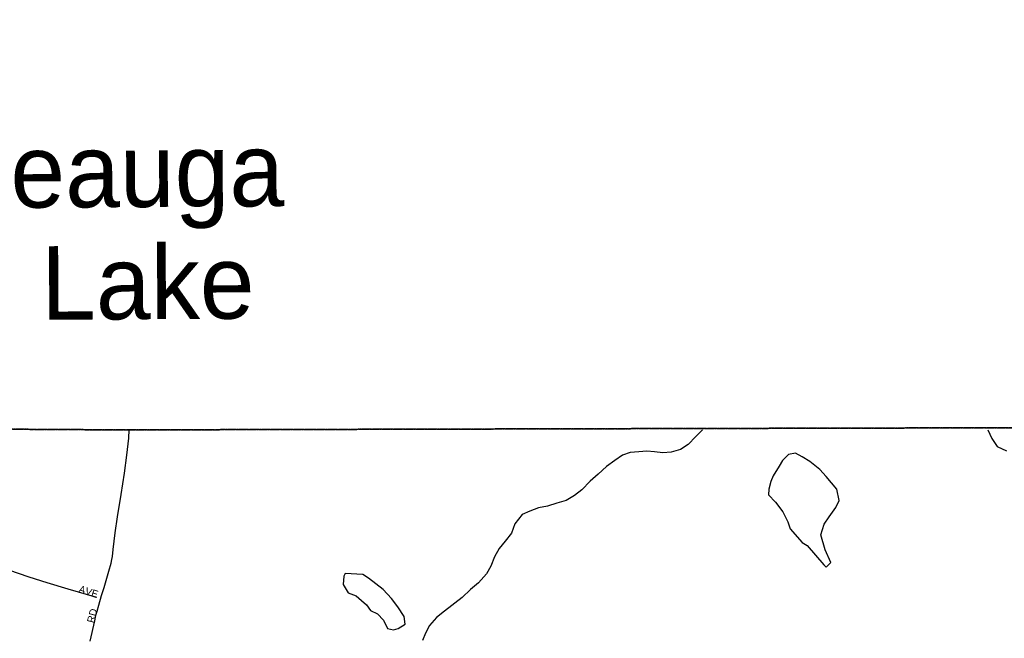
# Model space of a CAD drawing. Header units: feet. Extents: x 2113747 to 2516209, y 960708 to 1356798.
# Tile 188 of 253: x 2278735 to 2285427, y 1220149 to 1224357. Entities that reach past the tile are written whole.
import ezdxf

# ---------------------------------------------------------------- set-up
doc = ezdxf.new("R2010")
doc.units = ezdxf.units.FT
doc.header["$LTSCALE"] = 50
doc.header["$MEASUREMENT"] = 0
doc.linetypes.add('OhDOT_USTN3', pattern=[0.22, 0.165, -0.055])
for name, color, linetype in [('0_Xref', 7, 'Continuous'), ('GM_X_Adjacent_County', 251, 'OhDOT_USTN3'), ('GM_X_City_Street', 251, 'Continuous'), ('GM_X_City_Street_Text', 251, 'Continuous'), ('GM_X_County', 251, 'OhDOT_USTN3'), ('GM_X_Minor_Lake', 5, 'Continuous'), ('GM_X_Minor_Lake_Text', 5, 'Continuous'), ('GM_X_Minor_River', 5, 'Continuous')]:
    doc.layers.add(name, color=color, linetype=linetype)
doc.styles.add('Styledgn030', font='dgn030.shx')
doc.styles.add('Styledgn031', font='dgn031.shx')

# ---------------------------------------------------------------- blocks, each defined once
blk = doc.blocks.new('POR')
at = {"layer": 'GM_X_Adjacent_County', "flags": 128}
blk.add_lwpolyline([(2351052.5, 1329594.3), (2350879.1, 1334708.4), (2350791.8, 1338454.2), (2350667.8, 1343781.6), (2350609.9, 1346276.9), (2350531.6, 1349651.6), (2350399.1, 1355339.2), (2350380, 1356156), (2355988.4, 1356270.2), (2362156, 1356413.1), (2364414.3, 1356332.7), (2367820.1, 1356543.6), (2373682.9, 1356692.3), (2373928.7, 1356687.9), (2374041.5, 1356698.2), (2374297, 1356706.3), (2374557, 1356715.1), (2374611, 1356721.1), (2377535.4, 1356797.8), (2377673.8, 1350903.2), (2377693.2, 1350174.6), (2377734.5, 1349029.3), (2377727.5, 1347899.2), (2377724.6, 1347726), (2377787.3, 1343505.5), (2377836.3, 1339122.8), (2378017.4, 1330260.5), (2378022.7, 1327034.1), (2378032.6, 1326390.9), (2378043.3, 1325696), (2378196.6, 1317523.5), (2378303.2, 1312082.8), (2378402.5, 1304572.8), (2378433.9, 1301943.8), (2378438, 1301598.6), (2378501, 1296323.2), (2378560.7, 1291324.1), (2378588.4, 1289003.8), (2378621.3, 1286247.6), (2378649.3, 1283902.5), (2378675.8, 1281682.1), (2378707.4, 1279034.4), (2378754.1, 1276289.5), (2378873.1, 1270911), (2378865.7, 1269735), (2378972.5, 1263470.8), (2379227.7, 1251499.9), (2379253.5, 1249553.4), (2379295.5, 1246319.3), (2379403.9, 1237932.7), (2379428.2, 1236057.6), (2379497.9, 1231510.1), (2379604.8, 1226363.7), (2379690, 1223029.2), (2374472.3, 1222923.6), (2372194.3, 1222881.1), (2369644.5, 1222836), (2365829.3, 1222755.4), (2364179.8, 1222723), (2358764.2, 1222567.9), (2356857.8, 1222526.2), (2353397.3, 1222450.6), (2350843.4, 1222394.8), (2349299.7, 1222361.1), (2344323.7, 1222288.3), (2343737.4, 1222286.4), (2341238.8, 1222244.5), (2338510.3, 1222201), (2335681.5, 1222157.3), (2333341.1, 1222132.7), (2327982.2, 1222075.8), (2326583.9, 1222060.9), (2319071, 1221920.3), (2315599.9, 1221874.5), (2313088.3, 1221841.3), (2308425.8, 1221766), (2303374.4, 1221676), (2299175.1, 1221608.8), (2298613, 1221604.6), (2295595.2, 1221590.6), (2294723.8, 1221588), (2291838.4, 1221591.7), (2289132.5, 1221589), (2288155.2, 1221588), (2287633.6, 1221586.7), (2287284, 1221585.8), (2279435.7, 1221566.7), (2276583.5, 1221584), (2274225.6, 1221624.2), (2272941.3, 1221646.2), (2272891.5, 1224957.7), (2272866, 1226650.3), (2272826.2, 1229297.2), (2272742.1, 1235619.2), (2272725.8, 1236334.6), (2272653.5, 1239711.7), (2272622.2, 1242714.8), (2272607.8, 1245574.1), (2272603.3, 1246465.6), (2272594.1, 1248304.9), (2272591.8, 1248752.1), (2272589.8, 1249140.8), (2272588.9, 1249331.4), (2273861.5, 1249361.7), (2276805.2, 1249431.7), (2277390.2, 1249445.5), (2277328.3, 1250381.2), (2277211.3, 1252109.8), (2277170.8, 1252706.6), (2276903, 1256950), (2274507, 1256901.5), (2272766.9, 1256889.2), (2272603.7, 1256897.8), (2272556.6, 1259612.4), (2272556.4, 1260536.4), (2272556.2, 1262102.7), (2272568.8, 1262895.6), (2272555.1, 1264929.6), (2272507.4, 1273182.6), (2272470.7, 1276565.2), (2272464.6, 1277200.3), (2272454.7, 1278616.8), (2272446.2, 1280038.1), (2272427.7, 1282834.5), (2272420.1, 1284104.8), (2272413, 1285151), (2272362.1, 1289611.1), (2272348, 1290511.1), (2272339.7, 1292585.1), (2272240, 1297398.1), (2272202.6, 1299771.4), (2272161.3, 1302391.8), (2279882.8, 1302541.4), (2283686.9, 1302615), (2294074.8, 1302762.8), (2295567.7, 1302772.2), (2298199.1, 1302788), (2298196.1, 1305189), (2298195.7, 1305528.8), (2298187.8, 1311966.2), (2298187.3, 1312321.1), (2298208.4, 1319400), (2298174.4, 1322861.7), (2298176.6, 1328361.7), (2298176.7, 1328633.1), (2299093.6, 1328650.4), (2302357.9, 1328712.2), (2307027.1, 1328845.7), (2308135.9, 1328856.6), (2310411.9, 1328864.9), (2312316.3, 1328940.5), (2312728.4, 1328942.6), (2313244.1, 1328952.5), (2315940.4, 1328993.4), (2319295.6, 1329027.2), (2324554.6, 1329126.7), (2326470.8, 1329162.2), (2329806.3, 1329194.6), (2329825.1, 1329214.1), (2329835.2, 1329220.5), (2329850.9, 1329223.6), (2329868.7, 1329224.6), (2330942.3, 1329244.3), (2332564.1, 1329274.2), (2338225.3, 1329378.8), (2338796.5, 1329389.3), (2339340.5, 1329399.4), (2340796.8, 1329426.3), (2342860.8, 1329464.5), (2347906.3, 1329546.2), (2351052.5, 1329594.3)], dxfattribs=at)
at = {"layer": 'GM_X_City_Street', "flags": 128}
for points in [[(2279212.8, 1220128.9), (2279245.4, 1220269.1), (2279250.7, 1220294), (2279254.9, 1220312.4), (2279260.8, 1220334.7), (2279273.8, 1220375.6), (2279291.6, 1220440.2), (2279309.1, 1220494.8), (2279341, 1220604.9), (2279356.7, 1220660.9), (2279361.3, 1220684.3), (2279364.5, 1220706.5), (2279371.1, 1220752.7), (2279384.8, 1220866.7), (2279399.2, 1220976.3), (2279424, 1221126.6), (2279446.3, 1221273), (2279462.3, 1221393.8), (2279476.2, 1221511.2), (2279479.8, 1221567.5)], [(2278173.6, 1220774), (2278175.1, 1220774.5), (2278185.6, 1220776.7), (2278195.9, 1220777.5), (2278208.5, 1220775.7), (2278241.7, 1220764.4), (2278342.7, 1220727), (2278447.6, 1220689.4), (2278539.7, 1220655.4), (2278724.5, 1220591.7), (2278797.8, 1220567.3), (2278918.2, 1220529.5), (2279062.9, 1220486.5), (2279257.5, 1220428.1)]]:
    blk.add_lwpolyline(points, dxfattribs=at)
at = {"layer": 'GM_X_County', "flags": 128}
blk.add_lwpolyline([(2353397.3, 1222450.6), (2356857.8, 1222526.2), (2358764.2, 1222567.9), (2364179.8, 1222723), (2365829.3, 1222755.4), (2369644.5, 1222836), (2372194.3, 1222881.1), (2374472.3, 1222923.6), (2379690, 1223029.2), (2379735.3, 1219825.9), (2379742.5, 1219374.1), (2379833.5, 1216178.2), (2380013.7, 1209139.3), (2380002.9, 1203412.7), (2380022.1, 1202248.7), (2380179.5, 1195355.7), (2380181.1, 1194352.1), (2380358.7, 1187411.8), (2380412.2, 1186569.4), (2380419, 1184192.9), (2380463.4, 1181822.8), (2380682.1, 1170162.6), (2380745.6, 1166807.5), (2380770.9, 1165044.4), (2380823.5, 1161381.7), (2380824.4, 1161039), (2380878.4, 1157551.6), (2380892.1, 1156694), (2381025.8, 1152330.2), (2381034.1, 1152022.9), (2381157.7, 1145149.6), (2381235.2, 1140057.3), (2381268.9, 1137567.7), (2381333.6, 1132856.3), (2381336.2, 1132676.3), (2381342.7, 1132209.7), (2381380.2, 1130882.5), (2381387.9, 1130504.3), (2381408.6, 1129490.6), (2381421.5, 1128859.1), (2381523.9, 1123852.6), (2381544, 1122871.8), (2381624.1, 1118858), (2381679.2, 1116097), (2382044.1, 1104151.5), (2382074.4, 1096083.3), (2382125.5, 1091786.6), (2380307.4, 1091765.7), (2379220.6, 1091753.5), (2378988.2, 1091750.9), (2374063.3, 1091695.8), (2368828.8, 1091636.7), (2365146.5, 1091594.1), (2364291.2, 1091584.2), (2363494.4, 1091575), (2360810.6, 1091544.4), (2360599, 1091542), (2358847.6, 1091522.2), (2355371.4, 1091476.5), (2352195.1, 1091434.8), (2348514, 1091386.5), (2345660.7, 1091348.1), (2342696.5, 1091308), (2341798.6, 1091295.9), (2335156.9, 1091206), (2333215.9, 1091179.6), (2331836.7, 1091160.8), (2328725.2, 1091118.3), (2328614.6, 1091116.8), (2326938, 1091094), (2326731.9, 1091091.2), (2324107.7, 1091055.6), (2318106.7, 1090974.3), (2313863.2, 1090916.7), (2307056.5, 1090902.7), (2301402.5, 1090840.2), (2299895.2, 1090830.9), (2299145.4, 1090827), (2298147.3, 1090820), (2294564.9, 1090799.7), (2294189.7, 1090794.9), (2291695.4, 1090779.5), (2287536.2, 1090732.9), (2283974.2, 1090692.1), (2281183.7, 1090660.2), (2280571.3, 1090645.8), (2279736.9, 1090638.3), (2276110.5, 1090564), (2275964.5, 1090560.6), (2275353.8, 1090543.6), (2275299.8, 1090544.7), (2274067.2, 1090515.4), (2274048.7, 1092052.6), (2274044.9, 1093010.2), (2274018.6, 1094549.4), (2274002.6, 1096381.5), (2273943.7, 1101977.2), (2273922.8, 1103968.8), (2273927.6, 1105260.2), (2273894.8, 1107881.1), (2273890.4, 1108659.3), (2273891.8, 1109492.1), (2273890, 1109707.5), (2273888.6, 1109866.3), (2273884.8, 1110318.2), (2273883.9, 1110420.3), (2273881.1, 1110747.6), (2273877.5, 1111173.5), (2273872.2, 1111793.8), (2273868, 1112293.9), (2273861.4, 1113068.9), (2273859.5, 1113280.7), (2273857.2, 1113574.9), (2273856.5, 1113636.4), (2273852.3, 1114201.4), (2273851, 1114280.8), (2273847.8, 1114656.2), (2273844.6, 1115019.5), (2273877.6, 1116829.3), (2273876.6, 1118816.7), (2273859.4, 1119169.8), (2273866, 1121326.5), (2273809.4, 1124393.2), (2273799.7, 1125028), (2273794.2, 1125937.8), (2273793.6, 1126045), (2273791.5, 1126394.8), (2273784.2, 1127598.8), (2273782.4, 1127896.3), (2273781.7, 1128012.6), (2273776.3, 1128907.7), (2273761.9, 1131307.3), (2273735.1, 1134958.5), (2273727.1, 1137671.6), (2273707.6, 1143905.8), (2273706.6, 1144116.6), (2273652, 1147705.5), (2273648.4, 1148193.1), (2273644.5, 1148717.3), (2273636.5, 1149823), (2273631.6, 1150488), (2273596.3, 1155295.4), (2273585.4, 1158808.2), (2273559.6, 1160545.6), (2273539.3, 1163371.7), (2273485.8, 1167056), (2273464.5, 1168621), (2273462.1, 1168895.5), (2273425.8, 1173043.6), (2273428, 1173103.9), (2273414.8, 1174719.8), (2273391.7, 1176176.2), (2273394.3, 1176620.2), (2273384.1, 1177023.3), (2273357.7, 1177775.8), (2273351.3, 1179125), (2273359.1, 1179653.6), (2273321.3, 1182083.5), (2273216.2, 1187364.3), (2273163.7, 1190519), (2273176, 1191452.9), (2273227.8, 1192712.3), (2273152, 1195400.2), (2273192.8, 1198453.5), (2273071.2, 1206556.1), (2272990.9, 1215563.4), (2272974.8, 1216501), (2272977.4, 1217406), (2272968.2, 1218487.3), (2272961.9, 1219224.8), (2272959.4, 1219526.6), (2272955.4, 1219996), (2272952.1, 1220381.2), (2272949.1, 1220734.4), (2272946, 1221095.4), (2272941.3, 1221646.2), (2274225.6, 1221624.2), (2276583.5, 1221584), (2279435.7, 1221566.7), (2287284, 1221585.8), (2287633.6, 1221586.7), (2288155.2, 1221588), (2289132.5, 1221589), (2291838.4, 1221591.7), (2294723.8, 1221588), (2295595.2, 1221590.6), (2298613, 1221604.6), (2299175.1, 1221608.8), (2303374.4, 1221676), (2308425.8, 1221766), (2313088.3, 1221841.3), (2315599.9, 1221874.5), (2319071, 1221920.3), (2326583.9, 1222060.9), (2327982.2, 1222075.8), (2333341.1, 1222132.7), (2335681.5, 1222157.3), (2338510.3, 1222201), (2341238.8, 1222244.5), (2343737.4, 1222286.4), (2344323.7, 1222288.3), (2349299.7, 1222361.1), (2350843.4, 1222394.8), (2353397.3, 1222450.6)], dxfattribs=at)
at = {"layer": 'GM_X_Minor_Lake'}
for p, q in [((2283896.8, 1221319.3), (2283855.1, 1221254.9)), ((2281119.3, 1220337.5), (2281167.5, 1220315.7))]:
    blk.add_line(p, q, dxfattribs=at)
at = {"layer": 'GM_X_Minor_Lake', "flags": 128}
for points in [[(2283855.1, 1221254.9), (2283841.3, 1221216.8), (2283827.5, 1221164.6), (2283823.7, 1221124.6), (2283872, 1221074.7), (2283922.3, 1221008.9), (2283956.7, 1220940.9), (2283970.9, 1220892.9), (2284053.4, 1220801.1), (2284087.5, 1220781.3), (2284143.9, 1220715.4), (2284200.2, 1220649.6), (2284216.3, 1220633.7), (2284248.2, 1220663.9), (2284209.7, 1220751.8), (2284179.2, 1220853.9), (2284202.9, 1220926.1), (2284236.7, 1220976.4), (2284282.4, 1221038.7), (2284304.2, 1221086.9), (2284289.9, 1221163), (2284215.4, 1221248.8), (2284173.1, 1221296.6), (2284104.8, 1221352.4), (2284052.6, 1221384.2), (2284008.5, 1221408), (2283960.5, 1221399.8), (2283920.6, 1221359.5), (2283896.8, 1221319.3)], [(2281167.5, 1220315.7), (2281207.7, 1220271.8), (2281234, 1220215.8), (2281276.1, 1220206), (2281308, 1220216.2), (2281353.9, 1220246.5), (2281347.7, 1220296.5), (2281305.3, 1220364.4), (2281263, 1220420.3), (2281204.7, 1220482.1), (2281106.3, 1220557.8), (2281068.1, 1220583.6), (2280948, 1220591.1), (2280938.1, 1220573), (2280932.3, 1220514.8), (2280966.6, 1220458.9), (2281022.8, 1220437.1), (2281058.9, 1220407.3), (2281091.1, 1220377.4), (2281119.3, 1220337.5)]]:
    blk.add_lwpolyline(points, dxfattribs=at)
at = {"layer": 'GM_X_Minor_River', "flags": 128}
for points in [[(2283376.9, 1221567.1), (2283329.4, 1221520.8), (2283277.6, 1221466.4), (2283225.8, 1221434.1), (2283163.8, 1221415.7), (2283105.8, 1221411.4), (2283049.7, 1221417.2), (2282997.6, 1221422.9), (2282943.6, 1221416.6), (2282883.6, 1221412.3), (2282831.6, 1221394), (2282779.8, 1221357.7), (2282723.9, 1221317.3), (2282666.1, 1221265), (2282612.3, 1221218.6), (2282556.5, 1221158.2), (2282504.7, 1221119.9), (2282448.8, 1221087.5), (2282384.8, 1221069.2), (2282322.9, 1221048.8), (2282260.9, 1221036.5), (2282202.9, 1221014.2), (2282151, 1220991.9), (2282099.3, 1220927.5), (2282077.6, 1220865.3), (2282033.8, 1220810.9), (2281994, 1220760.6), (2281962.2, 1220702.4), (2281936.5, 1220640.1), (2281908.7, 1220587.9), (2281853, 1220527.5), (2281799.2, 1220481.2), (2281741.4, 1220426.8), (2281621.7, 1220334), (2281567.9, 1220291.6), (2281520.1, 1220235.3), (2281492.3, 1220185.1), (2281472.5, 1220134.9)], [(2285316.2, 1221566.1), (2285343, 1221508.9), (2285379.3, 1221453), (2285441.5, 1221425.3)]]:
    blk.add_lwpolyline(points, dxfattribs=at)
at = {"layer": 'GM_X_City_Street_Text', "char_height": 50, "attachment_point": 7, "line_spacing_factor": 0.8, "style": 'Styledgn030'}
for s, insert, rotation in [('{\\Fdgn000|c0;\\C256;AVE}', (2279131.6, 1220463.3), 342.18313), ('{\\Fdgn000|c0;\\C256;RD}', (2279239.1, 1220249.8), 75.24742)]:
    blk.add_mtext(s, dxfattribs=dict(at, insert=insert, rotation=rotation))
at = {"layer": 'GM_X_Minor_Lake_Text', "attachment_point": 7, "line_spacing_factor": 0.8, "style": 'Styledgn031'}
for s, insert, char_height, rotation in [('{\\Fdgn000|c0;\\C256;Geauga}', (2278153.5, 1222923.5), 500.284, 0.34179), ('{\\Fdgn000|c0;\\C256;Lake}', (2278881.7, 1222308.4), 500.283, 0.34186)]:
    blk.add_mtext(s, dxfattribs=dict(at, insert=insert, char_height=char_height, rotation=rotation))

msp = doc.modelspace()

# ---------------------------------------------------------------- block references
at = {"layer": '0_Xref'}
msp.add_blockref('POR', (0, 0), dxfattribs=at)

doc.saveas('drawing.dxf')
